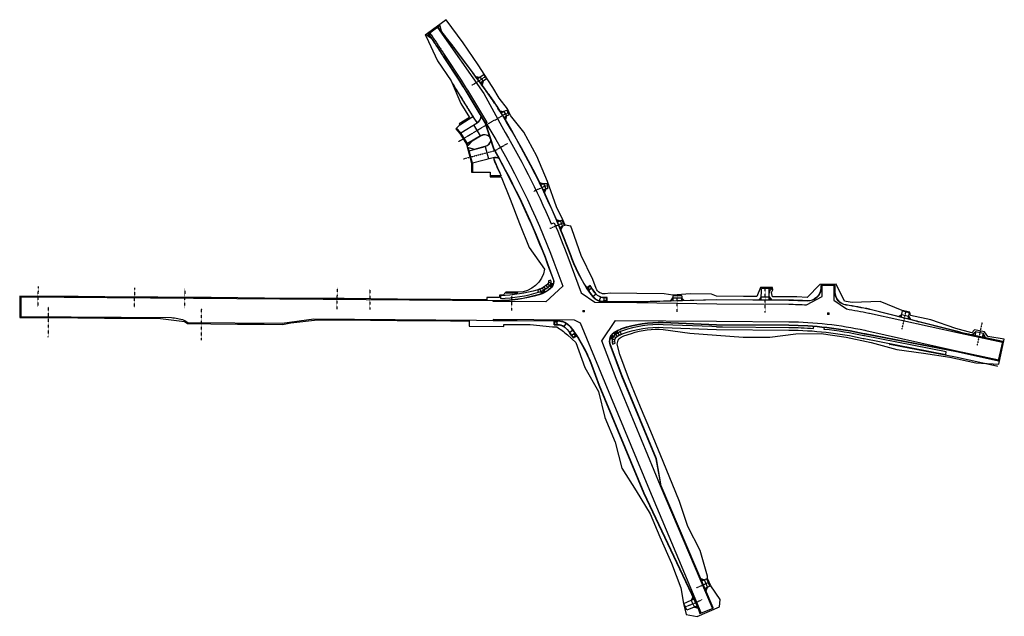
# Model space of a CAD drawing. Header units: feet. Extents: x 2233620 to 2246548, y 591963 to 596792.
# Tile 2 of 2: x 2244697 to 2246548, y 595670 to 596792. Entities that reach past the tile are written whole.
import ezdxf

# ---------------------------------------------------------------- set-up
doc = ezdxf.new("R2010")
doc.units = ezdxf.units.FT
doc.header["$MEASUREMENT"] = 0
doc.linetypes.add('OhDOT_USTN7', pattern=[0.221, 0.11, -0.028, 0.055, -0.028])
for name, color, linetype in [('GE_P_Driveway_CL', 7, 'OhDOT_USTN7'), ('PV_P_Curb', 120, 'Continuous'), ('PV_P_Curb_Ramp', 120, 'Continuous'), ('PV_P_Drive', 230, 'Continuous'), ('PV_P_EOP', 7, 'Continuous'), ('PV_P_Joint', 4, 'Continuous'), ('PV_P_Parking_Lot', 5, 'Continuous'), ('PV_P_Saw_Cut_Line', 62, 'Continuous'), ('PV_P_Shoulder', 30, 'Continuous'), ('PV_P_Walk', 231, 'Continuous'), ('RD_P_Cells', 7, 'Continuous'), ('RD_P_GR_Rt', 95, '_pr_grr'), ('RW_P_Const_Limits', 120, 'constfence'), ('SV_P_Mon_Cells_Set', 7, 'Continuous')]:
    doc.layers.add(name, color=color, linetype=linetype)
doc.linetypes.add('_pr_grr', pattern='A,0,[162,CVE.shx,S=0.001935,R=270,X=0,Y=-0.03],0.6,[162,CVE.shx,S=0.001935,R=270,X=0,Y=-0.03]', length=0.6)
doc.linetypes.add('constfence', pattern='A,0.5,-0.15,[162,CVE.shx,S=0.0016,R=0,X=0,Y=0],-0.15,0.25', length=1.05)

# ---------------------------------------------------------------- blocks, each defined once
blk = doc.blocks.new('MONBXP')
at = {"layer": 'SV_P_Mon_Cells_Set', "color": 7, "linetype": 'Continuous', "lineweight": 13, "flags": 128}
for points in [[(-0.075, 0.075), (0.075, 0.075), (0.075, -0.075), (-0.075, -0.075), (-0.075, 0.075)], [(-0.037, -0.05), (-0.037, 0.05), (0, -0.05), (0.037, 0.05), (0.037, -0.05)]]:
    blk.add_lwpolyline(points, dxfattribs=at)

msp = doc.modelspace()

# ---------------------------------------------------------------- hatches: boundary and pattern name
at = {"layer": 'PV_P_Curb_Ramp'}
h = msp.add_hatch(dxfattribs=at)
h.set_pattern_fill('HONEY', color=256, scale=4)
h.set_pattern_definition([(0, (76692.37716, -42797.0928), (0.75, 0.43301270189), [0.5, -1]), (120, (76692.37716, -42797.0928), (-0.75, 0.43301270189), [0.5, -1]), (60, (76692.37716, -42797.0928), (2e-16, 0.866025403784), [-1, 0.5])])
h.paths.add_polyline_path([(2245695.6, 596290.3), (2245697.3, 596289.3), (2245699.8, 596293.6), (2245698, 596294.6)])
h = msp.add_hatch(dxfattribs=at)
h.set_pattern_fill('HONEY', color=256, scale=4)
h.set_pattern_definition([(0, (76674.6871, -42809.07064), (0.75, 0.43301270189), [0.5, -1]), (120, (76674.6871, -42809.07064), (-0.75, 0.43301270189), [0.5, -1]), (60, (76674.6871, -42809.07064), (2e-16, 0.866025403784), [-1, 0.5])])
h.paths.add_polyline_path([(2245677.9, 596278.3), (2245678.7, 596276.5), (2245683.2, 596278.6), (2245682.4, 596280.4)])
h = msp.add_hatch(dxfattribs=at)
h.set_pattern_fill('HONEY', color=256, scale=4, angle=-1.3571)
h.set_pattern_definition([(358.642930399, (62233.9074, 8744.91377), (0.76004472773, 0.415128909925), [0.5, -1]), (118.642930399, (62233.9074, 8744.91377), (-0.7395345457, 0.45065358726), [0.5, -1]), (58.642930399, (62233.9074, 8744.91377), (0.02051018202, 0.86578249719), [-1, 0.5])])
h.paths.add_polyline_path([(2245768.1, 596283.5), (2245765.4, 596287.7), (2245763.7, 596286.6), (2245766.5, 596282.4)])
h = msp.add_hatch(dxfattribs=at)
h.set_pattern_fill('HONEY', color=256, scale=4, angle=-1.3571)
h.set_pattern_definition([(358.642930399, (62267.70374, 8723.83044), (0.76004472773, 0.415128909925), [0.5, -1]), (118.642930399, (62267.70374, 8723.83044), (-0.7395345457, 0.45065358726), [0.5, -1]), (58.642930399, (62267.70374, 8723.83044), (0.02051018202, 0.86578249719), [-1, 0.5])])
h.paths.add_polyline_path([(2245800.2, 596263.4), (2245795.2, 596263.4), (2245795.2, 596261.4), (2245800.2, 596261.4)])
h = msp.add_hatch(dxfattribs=at)
h.set_pattern_fill('HONEY', color=256, scale=4, angle=-1.8088)
h.set_pattern_definition([(358.19119497, (57610.66034, 25919.16446), (0.76329405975, 0.40912367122), [0.5, -1]), (118.19119497, (57610.66034, 25919.16446), (-0.73595852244, 0.45647021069), [0.5, -1]), (58.19119497, (57610.66034, 25919.16446), (0.02733553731, 0.86559388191), [-1, 0.5])])
h.paths.add_polyline_path([(2245707.6, 596225), (2245702.6, 596225.1), (2245702.6, 596223.1), (2245707.6, 596223)])
h = msp.add_hatch(dxfattribs=at)
h.set_pattern_fill('HONEY', color=256, scale=4, angle=-1.8088)
h.set_pattern_definition([(358.19119497, (57646.69225, 25897.13116), (0.76329405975, 0.40912367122), [0.5, -1]), (118.19119497, (57646.69225, 25897.13116), (-0.73595852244, 0.45647021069), [0.5, -1]), (58.19119497, (57646.69225, 25897.13116), (0.02733553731, 0.86559388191), [-1, 0.5])])
h.paths.add_polyline_path([(2245743.1, 596198), (2245740.3, 596202.2), (2245738.6, 596201), (2245741.4, 596196.9)])
h = msp.add_hatch(dxfattribs=at)
h.set_pattern_fill('HONEY', color=256, scale=4)
h.set_pattern_definition([(0, (76810.18403, -42892.23666), (0.75, 0.43301270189), [0.5, -1]), (120, (76810.18403, -42892.23666), (-0.75, 0.43301270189), [0.5, -1]), (60, (76810.18403, -42892.23666), (2e-16, 0.866025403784), [-1, 0.5])])
h.paths.add_polyline_path([(2245815.8, 596201), (2245819.9, 596203.9), (2245818.7, 596205.5), (2245814.7, 596202.6)])
h = msp.add_hatch(dxfattribs=at)
h.set_pattern_fill('HONEY', color=256, scale=4)
h.set_pattern_definition([(0, (76801.58787, -42899.46494), (0.75, 0.43301270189), [0.5, -1]), (120, (76801.58787, -42899.46494), (-0.75, 0.43301270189), [0.5, -1]), (60, (76801.58787, -42899.46494), (2e-16, 0.866025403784), [-1, 0.5])])
h.paths.add_polyline_path([(2245809.2, 596192.1), (2245811.3, 596196.7), (2245809.5, 596197.5), (2245807.4, 596193)])

# ---------------------------------------------------------------- linework, layer by layer
at = {"layer": 'GE_P_Driveway_CL'}
msp.add_line((2245522.3, 596562.6), (2245589.4, 596602.8), dxfattribs=at)
at = {"layer": 'GE_P_Driveway_CL', "flags": 128}
for points in [[(2245547.1, 596668.2), (2245572.1, 596684.3)], [(2245589.7, 596602.3), (2245609.7, 596614.5), (2245615.8, 596617)], [(2245688.8, 596478.5), (2245683.8, 596478.2), (2245662.6, 596468.1)], [(2245720.2, 596409.8), (2245693.8, 596398.7)], [(2244731.8, 596289.7), (2244731.5, 596251.5)], [(2244912.9, 596287.4), (2244912.6, 596250.1)], [(2245007.4, 596285.8), (2245007.2, 596249.3)], [(2245293.7, 596287.1), (2245293.4, 596247.1)], [(2245355.3, 596284.6), (2245355.1, 596246.6)], [(2245622.2, 596244.5), (2245622.5, 596278.8)], [(2246098, 596240.7), (2246098.4, 596288.2)], [(2245932.8, 596242), (2245933, 596272)], [(2244751.1, 596194.5), (2244751.6, 596251.3)], [(2245038.8, 596188.9), (2245039.3, 596249.1)], [(2246355.5, 596209.6), (2246362.6, 596242.3)], [(2246505.7, 596221.9), (2246496.4, 596178.9)], [(2245969.3, 595723.3), (2245991.2, 595733.1)], [(2245948.2, 595687.4), (2245962.1, 595693.2), (2245979.4, 595700.9)]]:
    msp.add_lwpolyline(points, dxfattribs=at)
at = {"layer": 'GE_P_Driveway_CL'}
msp.add_lwpolyline([(2245531, 596529.7), (2245590.1, 596545.3), (2245614.9, 596559.4)], dxfattribs=at)
at = {"layer": 'PV_P_Curb', "flags": 128}
for points in [[(2246203.1, 596291.7), (2246202.6, 596291.7), (2246202.7, 596287.5, -0.432762), (2246176.8, 596262.8, 0.01151), (2246142.8, 596263.9), (2246007.1, 596264.9), (2245857.1, 596260.9), (2245794, 596261.4, -0.231348), (2245774.8, 596271, -0.074162), (2245735.6, 596341.8), (2245733.4, 596347.7, 0.048264), (2245602.8, 596615.3, 0.000162), (2245602.3, 596616.1), (2245600.3, 596619.3), (2245598.3, 596622.5), (2245596.3, 596625.7), (2245594.3, 596628.8), (2245592.2, 596632), (2245590.1, 596635.1), (2245588, 596638.2), (2245585.9, 596641.3), (2245583.8, 596644.4), (2245581.6, 596647.5), (2245579.4, 596650.5), (2245577.3, 596653.6), (2245575.1, 596656.6), (2245572.9, 596659.7), (2245570.7, 596662.7), (2245568.5, 596665.8), (2245566.2, 596668.8), (2245564, 596671.8), (2245561.8, 596674.8), (2245559.5, 596677.8), (2245557.3, 596680.8), (2245555, 596683.8), (2245552.8, 596686.8), (2245550.5, 596689.8), (2245548.3, 596692.8), (2245514.8, 596737.4), (2245513.5, 596739.1), (2245512.3, 596740.7), (2245511.1, 596742.3), (2245509.8, 596743.9), (2245508.6, 596745.5), (2245507.4, 596747.1), (2245506.1, 596748.7), (2245504.9, 596750.3), (2245503.6, 596751.9), (2245502.3, 596753.5), (2245501.1, 596755.1), (2245499.8, 596756.7), (2245498.6, 596758.3), (2245497.3, 596759.9), (2245496.1, 596761.5), (2245494.8, 596763.1), (2245493.6, 596764.8), (2245492.3, 596766.4), (2245491.1, 596768), (2245489.8, 596769.6), (2245488.6, 596771.2), (2245487.4, 596772.8), (2245486.1, 596774.4), (2245484.9, 596776.1), (2245483.7, 596777.7), (2245483.3, 596777.4)], [(2245563.7, 596610.4, -0.211556), (2245559, 596599.6, -0.471333), (2245555.2, 596600.1, -0.003888), (2245510.8, 596672), (2245510.4, 596671.7)], [(2245564.2, 596609.6), (2245565.9, 596606.7), (2245567.8, 596603.6), (2245569.7, 596600.4), (2245571.6, 596597.3, -0.000152), (2245572.1, 596596.5), (2245580.1, 596572)], [(2245580.4, 596571.1, 0.327299), (2245563.3, 596572.6), (2245547.3, 596563.1), (2245539.8, 596554.7), (2245539.5, 596555)], [(2245540.7, 596550.4), (2245540.8, 596550.9), (2245551.7, 596548.1), (2245572.1, 596553.5, 0.280905), (2245582.6, 596564.4)], [(2245582.8, 596563.5), (2245587.7, 596548.5, -0.003389), (2245597.6, 596530.8, -0.003389)], [(2245598.1, 596530, -0.036523), (2245689.3, 596331.2), (2245699.7, 596303.6, -0.29595), (2245696.3, 596288.2, -0.122641), (2245673.6, 596274.7, -0.075447), (2245592.1, 596263), (2245587.1, 596263), (2245587.1, 596262.5)], [(2245598.1, 596530, 0.127918), (2245591.1, 596532, 0.542345), (2245588.7, 596528.6, 0.015285), (2245602.3, 596498), (2245601.8, 596497.8)], [(2246544.5, 596185.8), (2246544.6, 596186.3), (2246465.5, 596203.5), (2246465.5, 596203.6), (2246295.7, 596246.6), (2246294.4, 596246.9, 0.015091), (2246250.5, 596255.1, -0.367227), (2246229.7, 596279.1), (2246229.6, 596291.9), (2246229.1, 596291.9)], [(2245586.8, 596226.1), (2245586.8, 596226), (2245708.8, 596225, -0.230335), (2245732, 596213.6, -0.075127), (2245771.8, 596141.9), (2245785.9, 596104.2), (2245869.8, 595901.5), (2245976.6, 595675.2), (2245977.1, 595675.4)], [(2246000.2, 595685), (2246000.7, 595685.2), (2245903, 595915.2), (2245894.1, 595965.6), (2245829.6, 596121.5), (2245807.7, 596180.2, -0.345672), (2245815, 596203.2, -0.064221), (2245828.5, 596210, -0.095274), (2245906.8, 596221.9), (2246006.8, 596217.9), (2246142.4, 596216.9, -0.051679), (2246284.4, 596201), (2246285.7, 596200.7), (2246457.6, 596167.4), (2246457.6, 596167.4), (2246536.7, 596150.2), (2246536.8, 596150.7)]]:
    msp.add_lwpolyline(points, format="xyb", dxfattribs=at)
for points in [[(2245465.6, 596764.3), (2245465.2, 596764), (2245466.4, 596762.4), (2245467.6, 596760.7), (2245468.8, 596759.1), (2245469.9, 596757.5), (2245471.1, 596755.8), (2245472.2, 596754.2), (2245473.4, 596752.5), (2245474.5, 596750.9), (2245475.6, 596749.2), (2245476.8, 596747.6), (2245477.9, 596745.9), (2245479, 596744.2), (2245480.1, 596742.5), (2245481.2, 596740.9), (2245482.3, 596739.2), (2245483.4, 596737.5), (2245484.5, 596735.8), (2245485.6, 596734.1), (2245486.7, 596732.4), (2245487.8, 596730.8), (2245488.9, 596729.1), (2245490, 596727.4), (2245491.1, 596725.7), (2245492.2, 596724), (2245493.3, 596722.3), (2245523.8, 596675.7), (2245525.8, 596672.6), (2245527.8, 596669.5), (2245529.7, 596666.4), (2245531.7, 596663.3), (2245533.6, 596660.2), (2245535.6, 596657.1), (2245537.5, 596654), (2245539.4, 596650.8), (2245541.3, 596647.7), (2245543.2, 596644.5), (2245545.1, 596641.4), (2245547, 596638.2), (2245548.9, 596635.1), (2245550.8, 596631.9), (2245552.7, 596628.8), (2245554.6, 596625.6), (2245556.4, 596622.5), (2245558.3, 596619.3), (2245560.2, 596616.2), (2245562.1, 596613), (2245563.7, 596610.4)], [(2245489.3, 596769.4), (2245489.7, 596769.7)], [(2245471.5, 596756.1), (2245471.1, 596755.8)], [(2245580.4, 596571.1), (2245582.6, 596564.4)], [(2245972.8, 595684.5), (2245972.4, 595684.2)], [(2245996.3, 595694.2), (2245996.7, 595694.4)]]:
    msp.add_lwpolyline(points, dxfattribs=at)
at = {"layer": 'PV_P_Curb_Ramp', "flags": 128}
for points in [[(2245686.3, 596291.8, 0.018639), (2245688.9, 596294.1)], [(2245695.8, 596295.9, 0.142169), (2245695.7, 596301.5), (2245690.9, 596300.3, -0.09014), (2245691.2, 596298.5, -0.198972), (2245689.7, 596294.9, -0.006475), (2245688.9, 596294.1)], [(2245693.4, 596291.5, 0.125673), (2245695.8, 596295.9)], [(2245696.6, 596287.8, 0.026403), (2245697.7, 596289, 0.086857), (2245700.2, 596293.5, 0.026558), (2245700.7, 596295)], [(2245670.7, 596283.6, 0.02368), (2245674.7, 596285, 0.027735), (2245679.3, 596287.1, 0.023704), (2245682.9, 596289.3)], [(2245672.1, 596278.8, 0.024974), (2245676.9, 596280.5, 0.024964), (2245681.4, 596282.6, 0.02509), (2245685.7, 596285.2)], [(2245684.8, 596278.9, -0.006893), (2245683.5, 596278.2, -0.022948), (2245678.9, 596276, -0.006893), (2245677.5, 596275.5)], [(2245689.5, 596288, 0.026741), (2245693.4, 596291.5)], [(2245774.4, 596270.7, -0.018377), (2245762.7, 596287.1)], [(2245780.3, 596275.2, -0.012287), (2245772.6, 596285.9, -0.006086), (2245769, 596291.3)], [(2245780.7, 596275.5, -0.012759), (2245772.7, 596286.5, -0.006522), (2245769.4, 596291.5)], [(2245786.3, 596262.1, 0.078749), (2245794, 596260.9), (2245801.2, 596260.8)], [(2245801.2, 596268.3), (2245795.4, 596268.4), (2245794.1, 596268.4, -0.054193), (2245790.3, 596268.8, -0.024451), (2245788.7, 596269.3, -0.024451)], [(2245801.2, 596261.3), (2245801.2, 596268.8), (2245795.4, 596268.9), (2245794.1, 596268.9, -0.054193), (2245790.4, 596269.3, -0.024451), (2245788.8, 596269.7, -0.034024)], [(2245701.6, 596225.6), (2245708.8, 596225.5, -0.140464), (2245724.7, 596220.9, -0.060081)], [(2245720.4, 596214.1, 0.140439), (2245708.8, 596217.5), (2245706.6, 596217.6)], [(2245720.7, 596214.5, 0.14044), (2245708.8, 596218), (2245707.6, 596218)], [(2245737.4, 596193, 0.00591), (2245733.9, 596198.3, 0.004682), (2245731, 596202.3, 0.001113), (2245730.3, 596203.3, 0.001113)], [(2245737.8, 596193.3, 0.00591), (2245734.3, 596198.6, 0.004682), (2245731.4, 596202.6, 0.001113), (2245730.7, 596203.6, 0.001113)], [(2245736.7, 596208, -0.011705), (2245744.1, 596197.5)], [(2245813, 596202.3, -0.026763), (2245814.7, 596203.6, -0.024946), (2245819.8, 596206.7)], [(2245825.6, 596204.5, 0.045925), (2245816.8, 596199.6)], [(2245806.5, 596191.6, -0.103666), (2245809.9, 596199.1)], [(2245816.8, 596199.6, 0.08598), (2245813.1, 596195.8, 0.081177), (2245811, 596191.3, 0.08598), (2245810.5, 596186)], [(2245815.4, 596186.3, -0.066264), (2245815.6, 596189.1, -0.120784), (2245817.8, 596193.6, -0.066264), (2245819.8, 596195.5)], [(2245819.8, 596195.5), (2245820, 596195.7, -0.043324), (2245827.6, 596200)]]:
    msp.add_lwpolyline(points, format="xyb", dxfattribs=at)
for points in [[(2245688.9, 596294.1), (2245697.3, 596289.3)], [(2245691.2, 596298.5), (2245699.8, 596293.6)], [(2245695.8, 596295.9), (2245700.2, 596295.1)], [(2245700.2, 596295.1), (2245700.7, 596295)], [(2245672.1, 596278.8), (2245670.7, 596283.6)], [(2245674.7, 596285), (2245678.7, 596276.5)], [(2245676.9, 596280.5), (2245677.3, 596275.9)], [(2245677.3, 596275.9), (2245677.5, 596275.5)], [(2245677.9, 596278.3), (2245682.4, 596280.4)], [(2245678.7, 596276.5), (2245677.9, 596278.3)], [(2245678.7, 596276.5), (2245683.2, 596278.6)], [(2245678.7, 596276.5), (2245678.9, 596276)], [(2245679.3, 596287.1), (2245683.2, 596278.6)], [(2245681.4, 596282.6), (2245684.6, 596279.3)], [(2245683.2, 596278.6), (2245682.4, 596280.4)], [(2245685.7, 596285.2), (2245682.9, 596289.3)], [(2245683.2, 596278.6), (2245683.5, 596278.2)], [(2245684.6, 596279.3), (2245684.8, 596278.9)], [(2245689.5, 596288), (2245686.3, 596291.8)], [(2245696.3, 596288.2), (2245693.4, 596291.5)], [(2245696.3, 596288.2), (2245696.6, 596287.8)], [(2245697.3, 596289.3), (2245697.7, 596289)], [(2245699.8, 596293.6), (2245700.2, 596293.5)], [(2245763.1, 596287.4), (2245762.7, 596287.1)], [(2245763.1, 596287.4), (2245769.4, 596291.5)], [(2245763.2, 596286.3), (2245769.9, 596290.7)], [(2245772.7, 596286.5), (2245766.5, 596282.3), (2245766.1, 596282)], [(2245780.7, 596275.5), (2245774.8, 596271), (2245774.4, 596270.7)], [(2245788.8, 596269.7), (2245786.5, 596262.6), (2245786.3, 596262.1)], [(2245795.2, 596268.9), (2245795.2, 596261.4), (2245795.2, 596260.9)], [(2245800.2, 596260.8), (2245800.2, 596268.8)], [(2245801.2, 596261.3), (2245801.2, 596260.8)], [(2245701.6, 596225.1), (2245701.6, 596225.6)], [(2245706.6, 596217.6), (2245701.6, 596217.6), (2245701.6, 596225.1)], [(2245702.6, 596225.1), (2245702.6, 596225.6)], [(2245702.6, 596217.6), (2245702.6, 596225.1)], [(2245707.6, 596225), (2245707.6, 596225.5)], [(2245707.6, 596217.5), (2245707.6, 596225)], [(2245720.4, 596214.1), (2245724.4, 596220.4), (2245724.7, 596220.9)], [(2245707.6, 596218), (2245701.6, 596218.1)], [(2245730.3, 596203.3), (2245736.3, 596207.7), (2245736.7, 596208)], [(2245734, 596198), (2245740.3, 596202.2), (2245740.7, 596202.4)], [(2245816.8, 596199.6), (2245813.3, 596201.9), (2245813, 596202.3)], [(2245814.5, 596202.8), (2245814.2, 596203.2)], [(2245814.5, 596202.8), (2245819.8, 596195.5)], [(2245818.7, 596205.5), (2245818.5, 596205.9)], [(2245818.7, 596205.5), (2245824, 596198.2)], [(2245821.1, 596202.2), (2245820, 596206.2), (2245819.8, 596206.7)], [(2245825.6, 596204.5), (2245827.6, 596200)], [(2245736.8, 596193.9), (2245743.1, 596198), (2245743.5, 596198.3)], [(2245737.4, 596193), (2245743.6, 596197.2), (2245744.1, 596197.5)], [(2245811, 596191.3), (2245806.9, 596191.5), (2245806.5, 596191.6)], [(2245807.4, 596193), (2245806.9, 596193.1)], [(2245815.6, 596189.1), (2245807.4, 596193)], [(2245809.5, 596197.5), (2245809.1, 596197.8)], [(2245817.8, 596193.6), (2245809.5, 596197.5)], [(2245813.1, 596195.8), (2245810.3, 596198.8), (2245809.9, 596199.1)], [(2245810.5, 596186), (2245815.4, 596186.3)]]:
    msp.add_lwpolyline(points, dxfattribs=at)
for points in [[(2245695.6, 596290.3), (2245697.3, 596289.3), (2245699.8, 596293.6), (2245698, 596294.6)], [(2245763.7, 596286.6), (2245766.5, 596282.4), (2245768.1, 596283.5), (2245765.4, 596287.7)], [(2245800.2, 596261.4), (2245795.2, 596261.4), (2245795.2, 596263.4), (2245800.2, 596263.4)], [(2245707.6, 596223), (2245702.6, 596223.1), (2245702.6, 596225.1), (2245707.6, 596225)], [(2245743.1, 596198), (2245740.3, 596202.2), (2245738.6, 596201), (2245741.4, 596196.9)], [(2245814.7, 596202.6), (2245818.7, 596205.5), (2245819.9, 596203.9), (2245815.8, 596201)], [(2245811.3, 596196.7), (2245809.5, 596197.5), (2245807.4, 596193), (2245809.2, 596192.1)]]:
    msp.add_lwpolyline(points, close=True, dxfattribs=at)
at = {"layer": 'PV_P_Drive', "flags": 128}
for points in [[(2245553.9, 596684.5), (2245554.3, 596684.8), (2245562, 596683.7), (2245568, 596675.7), (2245566.3, 596668.7), (2245565.9, 596668.4)], [(2245554.8, 596683.3), (2245555.2, 596683.6), (2245562, 596683.7)], [(2245556.9, 596680.5), (2245569.4, 596688.5), (2245574.8, 596680.1), (2245562.9, 596672.4)], [(2245565, 596669.6), (2245565.4, 596669.9), (2245568, 596675.7)], [(2245599.5, 596619.7), (2245599.9, 596619.9), (2245607.3, 596618.6), (2245612.2, 596610.5), (2245610.1, 596603.3), (2245609.7, 596603)], [(2245600.3, 596618.4), (2245600.7, 596618.7), (2245607.3, 596618.6)], [(2245607.1, 596607.3), (2245612.2, 596610.5), (2245616.8, 596612.3), (2245613.2, 596621.1), (2245607.3, 596618.6), (2245602.1, 596615.4)], [(2245608.9, 596604.3), (2245609.3, 596604.6), (2245612.2, 596610.5)], [(2245563.1, 596573.1), (2245550.7, 596593.6)], [(2245572.2, 596553), (2245578.4, 596529.8)], [(2245673.8, 596485.1), (2245674.2, 596485.3), (2245681.4, 596483.2), (2245686.1, 596473.3), (2245683.3, 596466.4), (2245682.9, 596466.2)], [(2245674.4, 596483.7), (2245674.9, 596484), (2245681.4, 596483.2)], [(2245676, 596480.6), (2245681.4, 596483.2), (2245688.6, 596483.5), (2245689, 596473.5), (2245686.1, 596473.3), (2245680.7, 596470.7)], [(2245682.2, 596467.5), (2245682.7, 596467.7), (2245686.1, 596473.3)], [(2245706.3, 596415.4), (2245705.8, 596415.2)], [(2245713.3, 596412.9), (2245706.3, 596415.4)], [(2245706.4, 596413.8), (2245706.8, 596414), (2245713.3, 596412.9)], [(2245716.6, 596414.3), (2245707.8, 596410.6)], [(2245713.3, 596412.9), (2245717.6, 596402.8)], [(2245720.9, 596404.2), (2245716.6, 596414.3)], [(2245720.9, 596404.2), (2245712, 596400.4)], [(2245713.4, 596397.2), (2245713.8, 596397.4), (2245717.6, 596402.8)], [(2245714.4, 596396), (2245713.9, 596395.8)], [(2245717.6, 596402.8), (2245714.4, 596396)], [(2246090.9, 596263.8), (2246091.1, 596285.8)], [(2246111.7, 596285.6), (2246091.1, 596285.8)], [(2246105.4, 596263.7), (2246105.6, 596285.7)], [(2245924.7, 596268.5), (2245919.7, 596262.6)], [(2245919.7, 596262.6), (2245919.7, 596262.1)], [(2245921.2, 596262.1), (2245921.2, 596262.6), (2245924.7, 596268.5)], [(2245924.8, 596272.1), (2245924.7, 596262.2)], [(2245924.7, 596268.5), (2245941.2, 596268.4)], [(2245941.3, 596272), (2245924.8, 596272.1)], [(2245941.3, 596272), (2245941.2, 596262.6)], [(2245941.2, 596268.4), (2245946.2, 596263.3)], [(2245944.7, 596262.7), (2245944.7, 596263.2), (2245941.2, 596268.4)], [(2245946.2, 596263.3), (2245946.2, 596262.8)], [(2246085.9, 596263.8), (2246085.9, 596264.3), (2246091, 596270.3), (2246105.5, 596270.2), (2246110.4, 596264.1), (2246110.4, 596263.6)], [(2246087.4, 596263.8), (2246087.4, 596264.3), (2246091, 596270.3)], [(2246108.9, 596263.6), (2246108.9, 596264.1), (2246105.5, 596270.2)], [(2246353.6, 596231.4), (2246356.3, 596243.9), (2246368.9, 596240.7), (2246366.3, 596228.7)], [(2246348.7, 596232.7), (2246348.9, 596233.2), (2246354.9, 596237.3), (2246367.5, 596234.1), (2246371.2, 596227.5), (2246371.1, 596227)], [(2246350.2, 596232.3), (2246350.3, 596232.8), (2246354.9, 596237.3)], [(2246369.6, 596227.4), (2246369.7, 596227.9), (2246367.5, 596234.1)], [(2246486.6, 596198.4), (2246486.7, 596198.9), (2246494.1, 596205), (2246507.8, 596202), (2246512.1, 596193.4), (2246512, 596192.9)], [(2246488, 596198.1), (2246488.1, 596198.6), (2246494.1, 596205)], [(2246494.1, 596205), (2246492.4, 596197.2)], [(2246507.8, 596202), (2246506.1, 596194.2)], [(2246510.5, 596193.2), (2246510.6, 596193.7), (2246507.8, 596202)], [(2245976.7, 595740.4), (2245977.2, 595740.6), (2245984.1, 595738.2)], [(2245977.3, 595739), (2245977.7, 595739.2), (2245984.1, 595738.2)], [(2245988.3, 595740.1), (2245978.7, 595735.8)], [(2245994.1, 595726), (2245988.3, 595740.1)], [(2245990, 595724.2), (2245984.1, 595738.2)], [(2245994.1, 595726), (2245984.6, 595721.8)], [(2245985.9, 595718.6), (2245986.4, 595718.8), (2245990, 595724.2)], [(2245986.5, 595717.2), (2245987, 595717.4), (2245990, 595724.2)], [(2245970.5, 595689.3), (2245964.9, 595686.7), (2245950.9, 595680.9), (2245945.5, 595693.8), (2245959.3, 595699.6), (2245964.6, 595702)], [(2245962.4, 595706.5), (2245962, 595706.3), (2245959.1, 595699.5), (2245965.1, 595686.8), (2245972.2, 595684.6), (2245972.7, 595684.8)], [(2245963.1, 595705.1), (2245962.6, 595704.9), (2245959.1, 595699.5)], [(2245972, 595686.1), (2245971.6, 595685.9), (2245965.1, 595686.8)]]:
    msp.add_lwpolyline(points, dxfattribs=at)
for points in [[(2245580.8, 596571.3, 0.329831), (2245563.1, 596573.1), (2245538.6, 596558.4), (2245526.2, 596579), (2245556.9, 596597.4, 0.268539), (2245564.2, 596610.5)], [(2245598.5, 596530.3, 0.204173), (2245586.8, 596532), (2245548.2, 596521.8), (2245542.1, 596545), (2245572.2, 596553, 0.283373), (2245583.1, 596564.4)]]:
    msp.add_lwpolyline(points, format="xyb", dxfattribs=at)
at = {"layer": 'PV_P_Drive'}
msp.add_arc((2246114.1, 596277.4), 8.5, 105.8487, 179.5483, dxfattribs=at)
at = {"layer": 'PV_P_EOP', "flags": 128}
msp.add_lwpolyline([(2245673.8, 596274.2, -0.075447), (2245592.1, 596262.5), (2244699.6, 596269.5), (2244699.3, 596233.5), (2244982.3, 596231.3, -0.066628), (2245005.9, 596226.5, -0.10602), (2245013.2, 596222), (2245190.8, 596220.6), (2245249.8, 596229.2), (2245708.8, 596225.5, -0.230335), (2245732.3, 596213.9, -0.075127), (2245772.3, 596142), (2245786.4, 596104.4), (2245870.2, 595901.6), (2245977.1, 595675.4), (2246000.2, 595685), (2245902.6, 595915), (2245893.6, 595965.4), (2245829.1, 596121.3), (2245807.2, 596180, -0.345672), (2245814.7, 596203.6, -0.064221), (2245828.4, 596210.5, -0.095274), (2245906.8, 596222.4), (2246006.8, 596218.4), (2246142.4, 596217.4, -0.051679), (2246284.5, 596201.5), (2246285.8, 596201.2), (2246457.7, 596167.9), (2246536.8, 596150.7), (2246544.5, 596185.8), (2246465.3, 596203.1), (2246295.6, 596246.2), (2246294.3, 596246.5, 0.015091), (2246250.4, 596254.6, -0.367227), (2246229.2, 596279.1), (2246229.1, 596291.9), (2246203.1, 596291.7), (2246203.2, 596287.5, -0.432762), (2246176.8, 596262.3, 0.01151), (2246142.8, 596263.4), (2246007.1, 596264.4), (2245857.1, 596260.4), (2245794, 596260.9, -0.231348), (2245774.4, 596270.7, -0.074162), (2245735.1, 596341.6), (2245732.9, 596347.5, 0.048264), (2245602.4, 596615, 0.000162), (2245601.9, 596615.9), (2245599.9, 596619.1), (2245597.9, 596622.2), (2245595.9, 596625.4), (2245593.8, 596628.6), (2245591.8, 596631.7), (2245589.7, 596634.8), (2245587.6, 596637.9), (2245585.5, 596641), (2245583.3, 596644.1), (2245581.2, 596647.2), (2245579, 596650.2), (2245576.9, 596653.3), (2245574.7, 596656.4), (2245572.5, 596659.4), (2245570.3, 596662.4), (2245568.1, 596665.5), (2245565.8, 596668.5), (2245563.6, 596671.5), (2245561.4, 596674.5), (2245559.1, 596677.5), (2245556.9, 596680.5), (2245554.6, 596683.5), (2245552.4, 596686.5), (2245550.1, 596689.5), (2245547.9, 596692.5), (2245514.4, 596737.1), (2245513.1, 596738.8), (2245511.9, 596740.4), (2245510.7, 596742), (2245509.4, 596743.6), (2245508.2, 596745.2), (2245507, 596746.8), (2245505.7, 596748.4), (2245504.5, 596750), (2245503.2, 596751.6), (2245501.9, 596753.2), (2245500.7, 596754.8), (2245499.4, 596756.4), (2245498.2, 596758), (2245496.9, 596759.6), (2245495.7, 596761.2), (2245494.4, 596762.8), (2245493.2, 596764.4), (2245491.9, 596766.1), (2245490.7, 596767.7), (2245489.4, 596769.3), (2245488.2, 596770.9), (2245487, 596772.5), (2245485.7, 596774.1), (2245484.5, 596775.8), (2245483.3, 596777.4), (2245465.6, 596764.3), (2245466.8, 596762.7), (2245468, 596761), (2245469.2, 596759.4), (2245470.4, 596757.8), (2245471.5, 596756.1), (2245472.7, 596754.5), (2245473.8, 596752.8), (2245474.9, 596751.2), (2245476.1, 596749.5), (2245477.2, 596747.8), (2245478.3, 596746.2), (2245479.4, 596744.5), (2245480.5, 596742.8), (2245481.6, 596741.1), (2245482.7, 596739.5), (2245483.8, 596737.8), (2245484.9, 596736.1), (2245486, 596734.4), (2245487.1, 596732.7), (2245488.2, 596731), (2245489.3, 596729.4), (2245490.4, 596727.7), (2245491.5, 596726), (2245492.6, 596724.3), (2245493.7, 596722.6), (2245524.2, 596675.9), (2245526.2, 596672.9), (2245528.2, 596669.8), (2245530.2, 596666.7), (2245532.1, 596663.6), (2245534.1, 596660.5), (2245536, 596657.3), (2245537.9, 596654.2), (2245539.9, 596651.1), (2245541.8, 596647.9), (2245543.7, 596644.8), (2245545.6, 596641.7), (2245547.5, 596638.5), (2245549.3, 596635.4), (2245551.2, 596632.2), (2245553.1, 596629), (2245555, 596625.9), (2245556.9, 596622.7), (2245558.8, 596619.6), (2245560.6, 596616.4), (2245562.5, 596613.3), (2245564.4, 596610.1), (2245566.3, 596607), (2245568.2, 596603.8), (2245570.1, 596600.7), (2245572.1, 596597.6, -0.000162), (2245572.6, 596596.7), (2245588.2, 596548.7, -0.040067), (2245689.8, 596331.4), (2245700.1, 596303.7, -0.294392), (2245696.7, 596287.9, -0.123031), (2245673.8, 596274.2)], format="xyb", dxfattribs=at)
at = {"layer": 'PV_P_Joint', "flags": 128}
msp.add_lwpolyline([(2245610.7, 596277.6), (2245633.7, 596277.4)], dxfattribs=at)
at = {"layer": 'PV_P_Parking_Lot', "flags": 128}
for points in [[(2245510.4, 596671.7, 0.003951), (2245554.8, 596599.8, 0.471333), (2245559.4, 596599.2)], [(2245591.1, 596532.5, 0.542345), (2245588.2, 596528.4, 0.015285), (2245601.8, 596497.8)]]:
    msp.add_lwpolyline(points, format="xyb", dxfattribs=at)
for points in [[(2245524.5, 596594), (2245549, 596609.2)], [(2245526.2, 596579), (2245517.9, 596587.7)], [(2245539.5, 596555), (2245538.6, 596558.4)], [(2245547, 596563.4), (2245539.5, 596555)], [(2245542.1, 596545), (2245540.7, 596550.4)], [(2245551.7, 596547.6), (2245540.7, 596550.4)], [(2245548.2, 596521.8), (2245548.1, 596504.8)], [(2245601.8, 596497.8), (2245581.4, 596497.9)]]:
    msp.add_lwpolyline(points, dxfattribs=at)
at = {"layer": 'PV_P_Saw_Cut_Line', "flags": 128}
for points in [[(2245487.7, 596780.6), (2245482.5, 596776.8), (2245569.8, 596652.9), (2245603.1, 596590.7, -0.033556), (2245696.1, 596407.4), (2245701.6, 596409.7, -0.011248), (2245727.3, 596345.4), (2245752.6, 596277.7), (2245778.1, 596260), (2245857.1, 596259.4), (2246007.1, 596257.4), (2246142.7, 596256.4, -0.011359), (2246176, 596255.3), (2246205.3, 596271), (2246205.1, 596291.7), (2246203.1, 596291.7)], [(2245462.3, 596761.8), (2245468.1, 596766.1), (2245469.3, 596764.4), (2245470.4, 596762.8), (2245471.6, 596761.2), (2245472.8, 596759.5), (2245474, 596757.8), (2245475.1, 596756.2), (2245476.3, 596754.5), (2245477.4, 596752.9), (2245478.5, 596751.2), (2245479.7, 596749.5), (2245480.8, 596747.8), (2245481.9, 596746.2), (2245483, 596744.5), (2245484.1, 596742.8), (2245485.2, 596741.1), (2245486.3, 596739.4), (2245487.4, 596737.7), (2245488.5, 596736), (2245489.6, 596734.4), (2245490.7, 596732.7), (2245491.8, 596731), (2245492.9, 596729.3), (2245494, 596727.6), (2245495.1, 596725.9), (2245496.2, 596724.3), (2245526.7, 596677.6), (2245528.7, 596674.5), (2245530.7, 596671.4), (2245532.7, 596668.3), (2245534.7, 596665.2), (2245536.6, 596662), (2245538.6, 596658.9), (2245540.5, 596655.8), (2245542.4, 596652.6), (2245544.3, 596649.5), (2245546.2, 596646.4), (2245548.1, 596643.2), (2245550, 596640), (2245551.9, 596636.9), (2245553.8, 596633.7), (2245555.7, 596630.6), (2245557.6, 596627.4), (2245559.5, 596624.3), (2245561.3, 596621.1), (2245563.2, 596618), (2245565.1, 596614.8), (2245567, 596611.7), (2245568.9, 596608.5), (2245570.8, 596605.4), (2245572.7, 596602.3), (2245574.6, 596599.1, -0.000161), (2245575.1, 596598.3), (2245573.4, 596597.3, -0.048264), (2245701.1, 596335.6), (2245717.9, 596290.4), (2245686.1, 596260.7), (2245587.1, 596261.5), (2245587.1, 596263.1)], [(2246229.2, 596291.9), (2246227.1, 596291.9), (2246227.4, 596264.2), (2246250.8, 596247.5, -0.014588), (2246292.8, 596239.6), (2246294.1, 596239.3), (2246465.1, 596202.1), (2246544.3, 596184.9), (2246544.6, 596186.4)], [(2246000.5, 595685.1), (2245999.3, 595684.6), (2245901.5, 595914.9), (2245818, 596116.9), (2245791.5, 596187.7), (2245816.8, 596225.9), (2246006.9, 596224.4), (2246142.5, 596223.4, -0.051679), (2246285.7, 596207.4), (2246287.1, 596207.1), (2246457.9, 596168.9), (2246537, 596151.6), (2246536.7, 596150.2)]]:
    msp.add_lwpolyline(points, format="xyb", dxfattribs=at)
msp.add_lwpolyline([(2245975.4, 595674.7), (2245978, 595675.8), (2245936.2, 595776.1), (2245881.3, 595906.3), (2245797.5, 596108.7), (2245750.9, 596220.5), (2245739.8, 596226.3), (2245586.8, 596227.5), (2245586.8, 596226.1)], dxfattribs=at)
at = {"layer": 'PV_P_Shoulder', "flags": 128}
for points in [[(2245489.7, 596769.7), (2245487.7, 596780.6)], [(2245471.1, 596755.8), (2245462.3, 596761.8)], [(2245972.4, 595684.2), (2245975.4, 595674.7)]]:
    msp.add_lwpolyline(points, dxfattribs=at)
at = {"layer": 'PV_P_Walk', "flags": 128}
msp.add_lwpolyline([(2245695.7, 596301.5), (2245690.9, 596300.3), (2245690.9, 596300.3, -0.294392), (2245689.7, 596294.9, -0.123031), (2245670.9, 596283.7, -0.067237), (2245600.8, 596272.4), (2245600.8, 596267.4, 0.067389), (2245672.4, 596278.9, 0.123031), (2245693.2, 596291.3, 0.279083)], format="xyb", close=True, dxfattribs=at)
for points in [[(2245801.2, 596261.3), (2245801.2, 596268.8), (2245794.1, 596268.9, -0.231348), (2245780.7, 596275.5, -0.018375), (2245769.4, 596291.5), (2245763.1, 596287.4)], [(2245701.6, 596225.6), (2245701.6, 596217.6), (2245708.8, 596217.5, -0.230335), (2245726, 596209, -0.018342), (2245737.4, 596193), (2245743.7, 596197.2)], [(2246006.7, 596213.9), (2245998.2, 596214.3), (2245906.6, 596217.9, 0.095274), (2245829.9, 596206.3, 0.064221), (2245817.2, 596199.8, 0.345672), (2245811.4, 596181.6), (2245816.1, 596183.4, -0.345672), (2245820, 596195.7, -0.064221), (2245831.6, 596201.5, -0.095274), (2245906.4, 596212.9), (2246006.5, 596208.9), (2246142.4, 596207.9, -0.051679), (2246282.4, 596192.2), (2246283.9, 596191.9), (2246437.5, 596162.1), (2246438.5, 596167), (2246284.9, 596196.8), (2246283.5, 596197.1, 0.027342), (2246209.2, 596209.1), (2246209.6, 596213.1)]]:
    msp.add_lwpolyline(points, format="xyb", dxfattribs=at)
at = {"layer": 'PV_P_Walk', "elevation": 1058.2, "flags": 128}
msp.add_lwpolyline([(2246006.7, 596213.9), (2246018.2, 596213.8), (2246142.4, 596212.9, -0.017038), (2246189.3, 596210.9), (2246189.6, 596214.9)], format="xyb", dxfattribs=at)
at = {"layer": 'RD_P_GR_Rt', "linetype": 'ByBlock', "flags": 128}
for points in [[(2246384.1, 596224.9, 0.995309), (2246383.9, 596223.8, 4.983485)], [(2246481.2, 596200.8, -0.995309), (2246481, 596199.7, -4.983485)], [(2246332.7, 596181.4, 0.995309), (2246332.5, 596180.3, 4.983485)], [(2246533.6, 596140.6, -0.995309), (2246533.4, 596139.5, -4.983485)]]:
    msp.add_lwpolyline(points, format="xyb", dxfattribs=at)
for points in [[(2246387.8, 596222.8), (2246383.9, 596223.8)], [(2246474.2, 596201.1), (2246481, 596199.7)], [(2246332.7, 596181.4), (2246339.2, 596180.2)], [(2246527.7, 596141.9), (2246533.6, 596140.6)]]:
    msp.add_lwpolyline(points, dxfattribs=at)
at = {"layer": 'RD_P_GR_Rt', "flags": 128}
for points in [[(2246480.6, 596199.7), (2246465.3, 596203.1), (2246465.3, 596203.1), (2246386.9, 596223)], [(2246332.7, 596181.4), (2246455.6, 596157.6), (2246532.7, 596140.8)]]:
    msp.add_lwpolyline(points, dxfattribs=at)
at = {"layer": 'RW_P_Const_Limits', "flags": 128}
msp.add_lwpolyline([(2245459.5, 596762.2), (2245461.3, 596759.8), (2245482.5, 596714.1), (2245508.1, 596676.5), (2245526, 596633.7), (2245542.3, 596607.4), (2245523.1, 596595.5), (2245524.6, 596593.6), (2245516.7, 596586.1), (2245524.6, 596577.7), (2245536.7, 596557.6), (2245546.2, 596521.6), (2245546.1, 596504.8), (2245581.5, 596504.5), (2245581.4, 596495.9), (2245602.3, 596495.8), (2245619.1, 596453.7), (2245636.4, 596408.3), (2245654.6, 596363.4), (2245683.6, 596322.4, -0.366129), (2245634.1, 596278.8), (2245634.1, 596278.8), (2245610.9, 596278.9), (2245605.7, 596273.5), (2245598.8, 596273.5), (2245598.8, 596269.2), (2245575.2, 596269.3), (2245575.2, 596264.8), (2245557.1, 596264.9), (2245507.1, 596265.2), (2245457.1, 596265.6), (2245407.1, 596266.1), (2245357.1, 596266.6), (2245307.1, 596266.9), (2245257.1, 596267.1), (2245207.1, 596267.3), (2245157.1, 596268), (2245107.1, 596268.2), (2245057.1, 596268.8), (2245007.1, 596269.2), (2244957.1, 596269.5), (2244907.1, 596269.9), (2244857.1, 596270.3), (2244807.1, 596270.7), (2244757.1, 596271.1), (2244697.6, 596271.7), (2244697.3, 596231.7), (2244756.8, 596231.4), (2244806.8, 596230.9), (2244856.8, 596230.5), (2244906.8, 596230.2), (2244956.8, 596229.9), (2245006.8, 596224.1), (2245012.6, 596220), (2245056.7, 596219.3), (2245106.7, 596219.1), (2245156.7, 596218.9), (2245190.9, 596218.6), (2245206.8, 596221.5), (2245256.8, 596227.3), (2245306.8, 596227), (2245356.8, 596226.5), (2245406.8, 596226), (2245456.8, 596225.6), (2245506.8, 596225.3), (2245541.9, 596225), (2245541.9, 596215.1), (2245607.1, 596214.6), (2245607.1, 596218.3), (2245656.8, 596218.4), (2245698.4, 596213.9), (2245706.7, 596213.8, -0.047578), (2245726.5, 596198.8), (2245742.6, 596184.3), (2245759.6, 596137.3), (2245784.8, 596092.5), (2245797.1, 596043.5), (2245816.1, 595997.2), (2245828.8, 595948.4), (2245855.9, 595905.4), (2245882.1, 595862.4), (2245900.2, 595818.8), (2245922.1, 595769.8), (2245939.8, 595723), (2245944.4, 595693.6), (2245949.9, 595672.7), (2245970.1, 595669.5), (2246012.3, 595687.3), (2246013.7, 595701.3), (2245995.9, 595726.8), (2245990.1, 595740.9), (2245989.7, 595745.3), (2245975.8, 595793), (2245953.1, 595838.5), (2245937.4, 595885.7), (2245923.6, 595919.1), (2245902, 595971.4), (2245883.1, 596016.9), (2245864, 596063.1), (2245841.3, 596118.1), (2245825, 596161.7), (2245820.3, 596181.1, -0.339996), (2245832.4, 596196.9), (2245846.9, 596201.4, -0.110306), (2245906.7, 596208.9), (2245956.9, 596202.2), (2246006.6, 596198.3), (2246056.6, 596194.4), (2246107, 596194.3), (2246155.8, 596200.7), (2246203.3, 596201.2), (2246250.3, 596194.6), (2246297.5, 596184.2), (2246345.8, 596171), (2246395.6, 596164.7), (2246445.1, 596157), (2246494, 596146.5), (2246537.4, 596143.8), (2246547.6, 596190.5), (2246516.9, 596195.9), (2246510.4, 596204.2), (2246491.5, 596208.3), (2246486.6, 596202.9), (2246456.7, 596210.5), (2246409.2, 596227.1), (2246371, 596235.3), (2246370.1, 596241.4), (2246355.4, 596244.8), (2246314.3, 596261.5), (2246261.4, 596259.9, 0.00487), (2246247, 596262.2), (2246231.6, 596293.9), (2246200.6, 596293.6), (2246176.9, 596269.3), (2246157.8, 596270.1), (2246111.9, 596270.6), (2246110.3, 596278.7), (2246112.3, 596283.7), (2246111.7, 596287.6), (2246089.1, 596287.8), (2246082.4, 596270.8), (2246057.2, 596271), (2246007, 596271.4), (2245997.4, 596275.5), (2245957.2, 596275.8), (2245924.9, 596273.5), (2245908.5, 596276.2), (2245857.1, 596276.6), (2245807.2, 596277), (2245797.8, 596275.8, -0.325431), (2245780.4, 596286), (2245780.4, 596286), (2245774.1, 596302.9), (2245752.2, 596348), (2245735.7, 596396.4), (2245732.8, 596403.5), (2245722.4, 596404.8), (2245718, 596414.9), (2245706.1, 596439.3), (2245688.9, 596487.5), (2245669.3, 596534.9), (2245644.7, 596579.8), (2245619.4, 596611.2), (2245614.2, 596623.7), (2245598.3, 596644.2), (2245586.3, 596663.7), (2245577, 596678.3), (2245558.7, 596706.5), (2245530.5, 596747.8), (2245499, 596791.5), (2245473.3, 596772.4)], format="xyb", dxfattribs=at)
msp.add_lwpolyline([(2245473.3, 596772.4), (2245459.5, 596762.2)], dxfattribs=at)

# ---------------------------------------------------------------- block references
at = {"layer": 'RD_P_Cells', "xscale": 20, "yscale": 20, "zscale": 20}
for p in [(2245757, 596243.4), (2246216.9, 596238.9, 1062.4)]:
    msp.add_blockref('MONBXP', p, dxfattribs=at)

doc.saveas('drawing.dxf')
